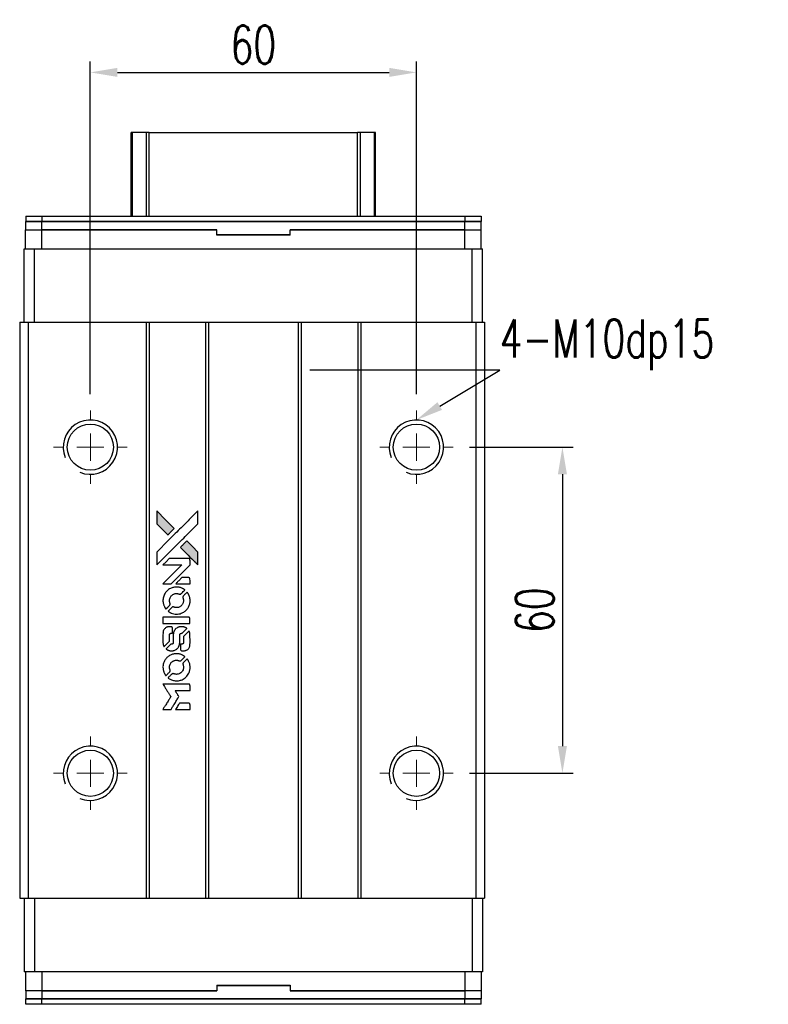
# Model space of a CAD drawing. Header units: millimetres. Extents: x 71 to 573, y -73 to 347.
# Tile 2 of 3: x 106 to 244, y 166 to 347. Entities that reach past the tile are written whole.
import ezdxf
from ezdxf import colors
from ezdxf.entities.mleader import LeaderData, LeaderLine
from ezdxf.math import Vec2, Vec3

# ---------------------------------------------------------------- set-up
doc = ezdxf.new("R2010")
doc.units = ezdxf.units.MM
doc.header["$LTSCALE"] = 0.15
doc.layers.get('0').update_dxf_attribs({"linetype": 'CONTINUOUS'})
doc.layers.get('Defpoints').update_dxf_attribs({"linetype": 'CONTINUOUS'})
doc.layers.add('DIM', color=4, linetype='CONTINUOUS')
doc.styles.add('CHN', font='SIMPLEX.shx', dxfattribs={"width": 0.7, "bigfont": 'CHINESET.shx'})
doc.styles.add('DIM-7', font='SIMPLEX.shx', dxfattribs={"width": 0.7, "bigfont": 'chineset.shx'})
doc.dimstyles.new('CNS', dxfattribs={"dimscale": 2, "dimtxt": 3.5, "dimasz": 2.5, "dimexe": 1, "dimexo": 1.5, "dimgap": 0.09, "dimtad": 0, "dimdsep": 46, "dimtxsty": 'DIM-7', "dimcen": 0.09, "dimclrd": 4, "dimclre": 4, "dimclrt": 4, "dimadec": 0, "dimazin": 0, "dimtfac": 1, "dimtix": 1, "dimtmove": 2, "dimatfit": 3, "dimfxl": 1, "dimtvp": 0.971429, "dimtolj": 1, "dimarcsym": 0})

# ---------------------------------------------------------------- blocks, each defined once
blk = doc.blocks.new('SW_CENTERMARKSYMBOL_3')
at = {"color": 0, "linetype": 'Continuous', "lineweight": 18}
for p, q in [((0, 5), (0, 6.75)), ((0, 0), (0, 2.5)), ((-5, 0), (-6.75, 0)), ((0, 0), (-2.5, 0)), ((0, 0), (0, -2.5)), ((0, 0), (2.5, 0)), ((5, 0), (6.75, 0)), ((0, -5), (0, -6.75))]:
    blk.add_line(p, q, dxfattribs=at)
blk = doc.blocks.new('SW_CENTERMARKSYMBOL_4')
at = {"color": 0, "linetype": 'Continuous', "lineweight": 18}
for p, q in [((0, 5), (0, 6.75)), ((0, 0), (0, 2.5)), ((-5, 0), (-6.75, 0)), ((0, 0), (-2.5, 0)), ((0, 0), (0, -2.5)), ((0, 0), (2.5, 0)), ((5, 0), (6.75, 0)), ((0, -5), (0, -6.75))]:
    blk.add_line(p, q, dxfattribs=at)
blk = doc.blocks.new('SW_CENTERMARKSYMBOL_5')
at = {"color": 0, "linetype": 'Continuous', "lineweight": 18}
for p, q in [((0, 5), (0, 6.75)), ((0, 0), (0, 2.5)), ((-5, 0), (-6.75, 0)), ((0, 0), (-2.5, 0)), ((0, 0), (0, -2.5)), ((0, 0), (2.5, 0)), ((5, 0), (6.75, 0)), ((0, -5), (0, -6.75))]:
    blk.add_line(p, q, dxfattribs=at)
blk = doc.blocks.new('SW_CENTERMARKSYMBOL_6')
at = {"color": 0, "linetype": 'Continuous', "lineweight": 18}
for p, q in [((0, 5), (0, 6.75)), ((0, 0), (0, 2.5)), ((-5, 0), (-6.75, 0)), ((0, 0), (-2.5, 0)), ((0, 0), (0, -2.5)), ((0, 0), (2.5, 0)), ((5, 0), (6.75, 0)), ((0, -5), (0, -6.75))]:
    blk.add_line(p, q, dxfattribs=at)
blk = doc.blocks.new('*D161')
at = {"layer": 'Defpoints', "color": 0}
for p in [(179.19, 337.02), (119.19, 274.83), (179.19, 274.83)]:
    blk.add_point(p, dxfattribs=at)
at = {"layer": 'DIM', "color": 7, "lineweight": -2}
for p, q in [((119.19, 277.83), (119.19, 339.02)), ((179.19, 277.83), (179.19, 339.02)), ((124.19, 337.02), (174.19, 337.02))]:
    blk.add_line(p, q, dxfattribs=at)
at = {"layer": 'DIM', "color": 7}
for points in [[(124.19, 337.85), (124.19, 336.19), (119.19, 337.02)], [(174.19, 337.85), (174.19, 336.19), (179.19, 337.02)]]:
    blk.add_solid(points, dxfattribs=at)
at = {"layer": 'DIM', "color": 7, "insert": (149.19, 342.12), "char_height": 7, "attachment_point": 5, "style": 'DIM-7'}
blk.add_mtext('\\A1;60', dxfattribs=at)
blk = doc.blocks.new('*D162')
at = {"layer": 'Defpoints', "color": 0}
for p in [(185.94, 268.08), (185.94, 208.08), (206.06, 208.08)]:
    blk.add_point(p, dxfattribs=at)
at = {"layer": 'DIM', "color": 7, "lineweight": -2}
for p, q in [((188.94, 268.08), (208.06, 268.08)), ((206.06, 263.08), (206.06, 213.08)), ((188.94, 208.08), (208.06, 208.08))]:
    blk.add_line(p, q, dxfattribs=at)
at = {"layer": 'DIM', "color": 7}
for points in [[(205.23, 263.08), (206.89, 263.08), (206.06, 268.08)], [(205.23, 213.08), (206.89, 213.08), (206.06, 208.08)]]:
    blk.add_solid(points, dxfattribs=at)
at = {"layer": 'DIM', "color": 7, "insert": (200.96, 238.08), "char_height": 7, "attachment_point": 5, "rotation": 90, "style": 'DIM-7'}
blk.add_mtext('\\A1;60', dxfattribs=at)
blk = doc.blocks.new('LOGO2')
at = {"linetype": 'Continuous'}
h = blk.add_hatch(color=22, dxfattribs=at)
h.dxf.hatch_style = 1
h.paths.add_polyline_path([(583.53, 1429.73), (583.53, 1428.55), (583.53, 1427.37), (584.56, 1426.35, 0.000288), (584.95, 1425.96, 0.000479), (585.28, 1425.63, 0.000013), (585.58, 1425.34, 0.197177), (585.59, 1425.34, 0.197497), (585.59, 1425.34, 0.00004), (585.76, 1425.51, 0.000834), (585.95, 1425.7, 0.000506), (586.18, 1425.92), (586.76, 1426.5), (585.15, 1428.12)])
h.paths.add_polyline_path([(589.06, 1424.2), (588.47, 1423.62, 0.000476), (588.25, 1423.39, 0.000789), (588.06, 1423.2, 0.000035), (587.89, 1423.03, 0.19758), (587.89, 1423.03, 0.198396), (587.89, 1423.02, 0.000019), (588.12, 1422.79, 0.000582), (588.38, 1422.53, 0.000351), (588.68, 1422.23, 0.000108), (589.98, 1420.93, 0.000692), (590.64, 1420.28, 0.000077), (591.09, 1419.83, 0.197527), (591.11, 1419.82, 0.410181), (591.12, 1419.83, 0.000493), (591.12, 1420.07, 0.002424), (591.12, 1420.41, 0.000529), (591.12, 1420.98), (591.12, 1422.14), (590.09, 1423.17)])
at = {"color": 22}
for points in [[(584.56, 1426.35, 0.000288), (584.95, 1425.96, 0.000479), (585.28, 1425.63, 0.000013), (585.58, 1425.34, 0.197177), (585.59, 1425.34, 0.197497), (585.59, 1425.34, 0.00004), (585.76, 1425.51, 0.000836), (585.95, 1425.7, 0.000505), (586.18, 1425.92), (586.76, 1426.5), (585.15, 1428.12), (583.53, 1429.73), (583.53, 1428.55), (583.53, 1427.37)], [(584.95, 1421.21, -0.000056), (585.66, 1421.92, -0.000021), (586.65, 1422.91, -0.000021), (587.73, 1423.99, -0.000025), (588.75, 1425), (591.12, 1427.37), (591.12, 1428.54), (591.12, 1429.72), (589.52, 1428.13, 0.000274), (588.76, 1427.37, 0.000123), (587.75, 1426.37, 0.000121), (586.69, 1425.31, 0.000165), (585.73, 1424.35), (583.53, 1422.16), (583.53, 1420.98), (583.53, 1419.8)], [(588.68, 1422.23, 0.000108), (589.98, 1420.93, 0.000692), (590.64, 1420.28, 0.000077), (591.09, 1419.83, 0.197527), (591.11, 1419.82, 0.410182), (591.12, 1419.83, 0.000493), (591.12, 1420.07, 0.002424), (591.12, 1420.41, 0.000529), (591.12, 1420.98), (591.12, 1422.14), (590.09, 1423.17), (589.06, 1424.2), (588.47, 1423.62, 0.000476), (588.25, 1423.39, 0.000789), (588.06, 1423.2, 0.000035), (587.89, 1423.03, 0.19758), (587.89, 1423.03, 0.198396), (587.89, 1423.02, 0.000019), (588.12, 1422.79, 0.000582), (588.38, 1422.53, 0.000351)], [(585.41, 1416.31), (586.17, 1416.31), (587.91, 1418.06), (589.66, 1419.81), (589.66, 1420.29, 0.0008), (589.66, 1420.61, 0.010795), (589.65, 1420.72, 0.030495), (589.64, 1420.78, 0.080372), (589.63, 1420.83, 0.03816), (589.6, 1420.87, 0.041799), (589.57, 1420.91, 0.042486), (589.53, 1420.93, 0.042078), (589.49, 1420.96, 0.099276), (589.43, 1420.97, 0.003302), (589.19, 1420.97, 0.002586), (588.77, 1420.98, 0.000204), (587.64, 1420.97), (585.83, 1420.97), (585.25, 1420.39), (584.66, 1419.81), (586.4, 1419.8), (588.14, 1419.79), (586.42, 1418.08, 0.000253), (585.76, 1417.42, 0.000412), (585.2, 1416.87, 0.000041), (584.7, 1416.36, 0.041338), (584.68, 1416.34), (584.66, 1416.31)], [(588.34, 1416.31), (589.66, 1416.31), (589.66, 1416.8), (589.65, 1417.29), (589.62, 1417.35, 0.03146), (589.6, 1417.37, 0.026444), (589.58, 1417.4, 0.026444), (589.55, 1417.42, 0.031457), (589.53, 1417.44), (589.47, 1417.47), (588.82, 1417.48), (588.17, 1417.48), (587.6, 1416.9, 0.000745), (587.38, 1416.68, 0.001228), (587.19, 1416.49, 0.000087), (587.03, 1416.32, 0.195134), (587.03, 1416.32, 0.412117), (587.03, 1416.31, 0.000048), (587.41, 1416.31, 0.00109), (587.84, 1416.31, 0.000653)], [(584.7, 1412.97, 0.023681), (584.73, 1412.76, 0.022402), (584.78, 1412.55, 0.021929), (584.85, 1412.35, 0.020503), (584.94, 1412.15, 0.013745), (585, 1412.03, 0.009767), (585.07, 1411.9, 0.009658), (585.15, 1411.79, 0.027804), (585.21, 1411.71), (585.23, 1411.69), (585.59, 1412.05, 0.002053), (585.77, 1412.23, 0.006738), (585.88, 1412.35, 0.007826), (585.96, 1412.43, 0.063909), (585.99, 1412.47, 0.061532), (586.01, 1412.54, 0.068674), (586.02, 1412.6, 0.052072), (586, 1412.68, 0.019648), (585.97, 1412.79, -0.018366), (585.93, 1412.92, -0.0288), (585.9, 1413.04, -0.029061), (585.89, 1413.16, -0.019155), (585.89, 1413.29, -0.053809), (585.94, 1413.58, -0.058833), (586.04, 1413.85, -0.058566), (586.2, 1414.09, -0.052525), (586.42, 1414.29, -0.044733), (586.61, 1414.4, -0.040573), (586.82, 1414.49, -0.041123), (587.04, 1414.53, -0.04951), (587.25, 1414.54, -0.017369), (587.34, 1414.53, -0.024255), (587.43, 1414.51, -0.023787), (587.52, 1414.49, -0.015798), (587.61, 1414.45, 0.010631), (587.67, 1414.43, 0.033653), (587.71, 1414.42, 0.037806), (587.76, 1414.41, 0.016307), (587.81, 1414.41, 0.068179), (587.92, 1414.43, 0.095747), (588, 1414.47, 0.033418), (588.11, 1414.57, 0.002133), (588.42, 1414.88, 0.001452), (588.59, 1415.06, 0.012393), (588.67, 1415.14, 0.020479), (588.71, 1415.19, 0.344362), (588.71, 1415.21, 0.074287), (588.66, 1415.25, 0.005454), (588.53, 1415.34, 0.008391), (588.39, 1415.42, 0.017097), (588.27, 1415.48, 0.027375), (588.04, 1415.58, 0.02835), (587.8, 1415.66, 0.027723), (587.54, 1415.7, 0.023913), (587.27, 1415.72, 0.027047), (586.94, 1415.72, 0.031685), (586.64, 1415.67, 0.032425), (586.35, 1415.59, 0.031013), (586.07, 1415.47, 0.037914), (585.73, 1415.27, 0.040153), (585.44, 1415.03, 0.039834), (585.18, 1414.74, 0.036173), (584.97, 1414.4, 0.040752), (584.83, 1414.08, 0.035885), (584.73, 1413.71, 0.035491), (584.68, 1413.34, 0.037615)], [(585.71, 1411.22, 0.018008), (585.82, 1411.15, 0.009842), (585.95, 1411.07, 0.009807), (586.1, 1411, 0.015716), (586.22, 1410.94, 0.048467), (586.66, 1410.8, 0.045841), (587.14, 1410.75, 0.046006), (587.61, 1410.78, 0.049638), (588.06, 1410.9, 0.064819), (588.64, 1411.2, 0.06695), (589.11, 1411.65, 0.066691), (589.45, 1412.2, 0.063505), (589.65, 1412.83, 0.03135), (589.66, 1413, 0.010439), (589.67, 1413.24, 0.010391), (589.66, 1413.47, 0.032408), (589.64, 1413.63, 0.015696), (589.61, 1413.82, 0.018095), (589.56, 1414, 0.018551), (589.5, 1414.17, 0.018352), (589.42, 1414.33, 0.015568), (589.37, 1414.44, 0.009832), (589.29, 1414.56, 0.009795), (589.22, 1414.68, 0.023727), (589.16, 1414.76), (589.13, 1414.79), (588.77, 1414.43, 0.001528), (588.57, 1414.23, 0.010022), (588.47, 1414.12, 0.019586), (588.41, 1414.06, 0.061865), (588.38, 1414.01, 0.055054), (588.35, 1413.93, 0.061607), (588.35, 1413.85, 0.048725), (588.36, 1413.76, 0.020221), (588.39, 1413.64, -0.017722), (588.43, 1413.52, -0.02685), (588.45, 1413.4, -0.02759), (588.46, 1413.29, -0.020233), (588.46, 1413.17, -0.04793), (588.43, 1412.93, -0.048386), (588.35, 1412.7, -0.047866), (588.22, 1412.49, -0.044964), (588.06, 1412.3, -0.04333), (587.87, 1412.15, -0.050921), (587.66, 1412.03, -0.051473), (587.43, 1411.97, -0.0459), (587.19, 1411.94, -0.019014), (587.07, 1411.95, -0.024114), (586.96, 1411.96, -0.025081), (586.86, 1411.99, -0.023892), (586.76, 1412.02, 0.008624), (586.68, 1412.05, 0.026486), (586.62, 1412.06, 0.035074), (586.58, 1412.07, 0.02756), (586.52, 1412.07, 0.087163), (586.44, 1412.06, 0.073291), (586.36, 1412.01, 0.028074), (586.25, 1411.91, 0.002594), (585.99, 1411.66), (585.62, 1411.29)], [(587.17, 1409), (589.65, 1409), (589.65, 1409.49), (589.65, 1409.98), (589.63, 1410.04, 0.071429), (589.59, 1410.08, 0.054799), (589.54, 1410.13, 0.053585), (589.48, 1410.16, 0.060698), (589.42, 1410.17, 0.033975), (589.32, 1410.18), (588.05, 1410.18, 0.000726), (586.82, 1410.18, 0.001084), (585.74, 1410.17), (584.68, 1410.17), (584.68, 1409.58), (584.68, 1409)], [(584.69, 1405.36, 0.018538), (584.7, 1405.28, 0.010695), (584.72, 1405.2, 0.01068), (584.74, 1405.11, 0.017678), (584.76, 1405.03, 0.013849), (584.79, 1404.95, 0.011814), (584.83, 1404.86, 0.004513), (584.86, 1404.78, 0.290035), (584.88, 1404.77, 0.196418), (584.88, 1404.78, 0.000124), (585.03, 1404.92, 0.001477), (585.19, 1405.08, 0.000898), (585.38, 1405.27), (585.88, 1405.77), (585.88, 1406.39, -0.001471), (585.88, 1406.86, -0.028714), (585.89, 1407, -0.097073), (585.92, 1407.08, -0.084199), (585.98, 1407.15, -0.042698), (586.02, 1407.18, -0.053912), (586.07, 1407.21, -0.051004), (586.12, 1407.22, -0.032967), (586.18, 1407.22, 0.00807), (586.21, 1407.22, 0.003023), (586.26, 1407.22, 0.002994), (586.31, 1407.23, 0.003629), (586.35, 1407.23), (586.46, 1407.24), (586.46, 1407.71, 0.001618), (586.46, 1407.94, 0.005206), (586.45, 1408.09, 0.00535), (586.45, 1408.19, 0.060675), (586.44, 1408.24, 0.048484), (586.43, 1408.26, 0.02389), (586.42, 1408.29, 0.022812), (586.4, 1408.31, 0.02462), (586.38, 1408.34, 0.061781), (586.32, 1408.39, 0.080179), (586.25, 1408.41, 0.048561), (586.16, 1408.43, 0.010021), (585.99, 1408.43, 0.016602), (585.77, 1408.42, 0.031409), (585.6, 1408.4, 0.036474), (585.44, 1408.36, 0.03439), (585.29, 1408.29, 0.065928), (585.06, 1408.13, 0.069066), (584.88, 1407.91, 0.065697), (584.75, 1407.64, 0.051559), (584.69, 1407.33, 0.020904), (584.69, 1407.16, 0.000451), (584.68, 1406.34, 0.000419), (584.68, 1405.52, 0.022759)], [(585.33, 1404.27, 0.023289), (585.45, 1404.2, 0.026845), (585.57, 1404.13, 0.026047), (585.7, 1404.09, 0.019751), (585.85, 1404.04, 0.013249), (585.93, 1404.03, 0.025169), (586, 1404.02, 0.016532), (586.08, 1404.01, 0.002937), (586.24, 1404.01, 0.003317), (586.38, 1404.01, 0.011808), (586.47, 1404.02, 0.01777), (586.53, 1404.02, 0.021476), (586.6, 1404.03, 0.04325), (586.86, 1404.12, 0.045753), (587.1, 1404.24, 0.04649), (587.31, 1404.41, 0.047672), (587.49, 1404.61, 0.025315), (587.54, 1404.69, 0.015208), (587.6, 1404.8, 0.01512), (587.65, 1404.91, 0.022488), (587.69, 1405.01, 0.027857), (587.73, 1405.17, 0.034138), (587.75, 1405.32, 0.014286), (587.76, 1405.55, 0.00124), (587.76, 1406.13, -0.00103), (587.76, 1406.49, -0.002552), (587.76, 1406.75, -0.001594), (587.76, 1406.95, -0.047676), (587.77, 1407, -0.085307), (587.8, 1407.09, -0.097789), (587.87, 1407.15, -0.085947), (587.95, 1407.2, -0.051339), (588.07, 1407.22, 0.014634), (588.11, 1407.22, 0.015028), (588.15, 1407.23, 0.014927), (588.18, 1407.24, 0.059415), (588.2, 1407.24, 0.070595), (588.24, 1407.27, 0.00028), (588.66, 1407.69, 0.000111), (589.08, 1408.11, 0.200239), (589.09, 1408.13, 0.268906), (589.09, 1408.14, 0.001866), (588.98, 1408.2, 0.007532), (588.88, 1408.25, 0.017818), (588.81, 1408.29, 0.013256), (588.72, 1408.32, 0.011636), (588.63, 1408.35, 0.011528), (588.54, 1408.38, 0.012303), (588.45, 1408.4, 0.0423), (588.31, 1408.42, 0.013657), (588.1, 1408.42, 0.013857), (587.89, 1408.42, 0.037428), (587.74, 1408.4, 0.014927), (587.64, 1408.37, 0.0122), (587.53, 1408.34, 0.012518), (587.43, 1408.3, 0.023062), (587.36, 1408.27, 0.065961), (587.08, 1408.08, 0.06055), (586.85, 1407.82, 0.059676), (586.68, 1407.51, 0.060497), (586.6, 1407.16, 0.025683), (586.59, 1407.09, 0.001528), (586.59, 1406.87, 0.002124), (586.59, 1406.59, 0.001173), (586.59, 1406.25, -0.000809), (586.58, 1405.65, -0.017164), (586.58, 1405.48, -0.063931), (586.56, 1405.38, -0.108429), (586.52, 1405.31, -0.052941), (586.47, 1405.28, -0.063675), (586.42, 1405.25, -0.050562), (586.36, 1405.24, -0.020337), (586.27, 1405.23, 0.009897), (586.22, 1405.22, 0.016482), (586.17, 1405.22, 0.019019), (586.14, 1405.21, 0.06043), (586.11, 1405.2, 0.076267), (586.06, 1405.16, 0.00054), (585.68, 1404.77, 0.000307), (585.28, 1404.37, 0.142594), (585.26, 1404.34, 0.232419), (585.27, 1404.33, 0.022995), (585.28, 1404.31, 0.024627), (585.31, 1404.29, 0.015407)], [(587.91, 1404.2, 0.065483), (587.94, 1404.15, 0.053271), (587.98, 1404.1, 0.052018), (588.04, 1404.05, 0.0556), (588.1, 1404.02, 0.036839), (588.14, 1404.01, 0.026922), (588.18, 1404.01, 0.016905), (588.25, 1404, 0.004317), (588.35, 1404, 0.016369), (588.56, 1404.01, 0.029936), (588.74, 1404.03, 0.03418), (588.89, 1404.07, 0.031327), (589.04, 1404.14, 0.046935), (589.23, 1404.25, 0.054053), (589.38, 1404.39, 0.053701), (589.5, 1404.56, 0.045364), (589.58, 1404.76, 0.032479), (589.63, 1404.94, 0.03386), (589.65, 1405.12, 0.013578), (589.66, 1405.4, 0.001155), (589.66, 1406.13, 0.000413), (589.65, 1406.75, 0.005008), (589.65, 1406.99, 0.013199), (589.64, 1407.13, 0.033956), (589.63, 1407.22, 0.013909), (589.6, 1407.32, 0.010864), (589.57, 1407.43, 0.010938), (589.54, 1407.53, 0.028702), (589.51, 1407.6), (589.48, 1407.65), (588.97, 1407.15), (588.46, 1406.65), (588.46, 1406.06, -0.001504), (588.46, 1405.81, -0.00328), (588.46, 1405.62, -0.001901), (588.46, 1405.47, -0.061333), (588.45, 1405.43, -0.063621), (588.43, 1405.38, -0.048633), (588.4, 1405.33, -0.046769), (588.35, 1405.29, -0.047961), (588.3, 1405.26, -0.02678), (588.25, 1405.24, -0.050957), (588.22, 1405.23, -0.029398), (588.17, 1405.22, -0.00401), (588.06, 1405.22), (587.89, 1405.21), (587.89, 1404.74, 0.001061), (587.89, 1404.46, 0.009147), (587.89, 1404.33, 0.020721), (587.9, 1404.26, 0.051619)], [(584.7, 1400.71, 0.024131), (584.73, 1400.49, 0.022344), (584.78, 1400.28, 0.021883), (584.86, 1400.06, 0.020884), (584.95, 1399.85, 0.010669), (585.01, 1399.74, 0.010389), (585.08, 1399.62, 0.010913), (585.15, 1399.51, 0.022227), (585.2, 1399.44), (585.23, 1399.41), (585.6, 1399.78, 0.002452), (585.74, 1399.93, 0.003628), (585.87, 1400.06, 0.001662), (585.97, 1400.17, 0.070159), (585.99, 1400.2, 0.047671), (586, 1400.22, 0.018624), (586.01, 1400.25, 0.017921), (586.01, 1400.29, 0.018804), (586.01, 1400.32, 0.018255), (586.02, 1400.37, 0.041312), (586.01, 1400.41, 0.037164), (586, 1400.44, 0.012342), (585.98, 1400.49, -0.015101), (585.94, 1400.62, -0.035998), (585.91, 1400.72, -0.033244), (585.9, 1400.82, -0.011249), (585.9, 1400.97, -0.004059), (585.9, 1401.1, -0.019693), (585.9, 1401.17, -0.027943), (585.91, 1401.22, -0.014411), (585.93, 1401.3, -0.033089), (585.98, 1401.46, -0.033887), (586.06, 1401.62, -0.034021), (586.16, 1401.77, -0.033942), (586.28, 1401.9, -0.02816), (586.42, 1402.01, -0.035032), (586.56, 1402.11, -0.035269), (586.71, 1402.18, -0.029196), (586.87, 1402.23, -0.037862), (587.07, 1402.27, -0.043657), (587.25, 1402.27, -0.043064), (587.44, 1402.24, -0.035184), (587.63, 1402.18, 0.033699), (587.72, 1402.15, 0.052815), (587.8, 1402.14, 0.059167), (587.88, 1402.14, 0.058972), (587.95, 1402.17, 0.059208), (588.01, 1402.2, 0.021125), (588.08, 1402.26, 0.008691), (588.2, 1402.38, 0.000851), (588.47, 1402.66, 0.001873), (588.61, 1402.8, 0.013884), (588.68, 1402.87, 0.022355), (588.71, 1402.92, 0.341453), (588.71, 1402.93, 0.073011), (588.67, 1402.97, 0.004587), (588.54, 1403.06, 0.00748), (588.4, 1403.14, 0.016837), (588.29, 1403.2, 0.028606), (588.03, 1403.31, 0.031352), (587.77, 1403.39, 0.031004), (587.5, 1403.44, 0.0268), (587.21, 1403.45, 0.026698), (586.9, 1403.44, 0.03002), (586.6, 1403.39, 0.030357), (586.32, 1403.31, 0.028554), (586.05, 1403.19, 0.062944), (585.53, 1402.85, 0.062206), (585.12, 1402.39, 0.062448), (584.83, 1401.84, 0.064355), (584.69, 1401.25, 0.017377), (584.69, 1401.13, 0.008369), (584.68, 1400.98, 0.008367), (584.69, 1400.82, 0.01757)], [(585.71, 1398.95, 0.064158), (586.28, 1398.64, 0.06356), (586.92, 1398.49, 0.064004), (587.57, 1398.5, 0.066747), (588.19, 1398.68, 0.04321), (588.58, 1398.89, 0.044737), (588.91, 1399.17, 0.044901), (589.2, 1399.49, 0.044184), (589.42, 1399.87, 0.026293), (589.54, 1400.15, 0.033344), (589.62, 1400.43, 0.033227), (589.66, 1400.71, 0.025815), (589.67, 1401.02, 0.023119), (589.65, 1401.32, 0.031044), (589.6, 1401.58, 0.031337), (589.52, 1401.84, 0.024258), (589.4, 1402.11, 0.015622), (589.35, 1402.2, 0.008495), (589.28, 1402.31, 0.008415), (589.21, 1402.42, 0.020814), (589.16, 1402.49), (589.13, 1402.53), (588.77, 1402.17, 0.002843), (588.5, 1401.9, 0.033917), (588.41, 1401.79, 0.087906), (588.36, 1401.71, 0.073302), (588.35, 1401.61, 0.022047), (588.35, 1401.56, 0.026465), (588.36, 1401.52, 0.022233), (588.37, 1401.47, 0.009985), (588.39, 1401.4, -0.039011), (588.45, 1401.17, -0.044398), (588.46, 1400.95, -0.045096), (588.44, 1400.72, -0.04265), (588.38, 1400.5, -0.071154), (588.21, 1400.19, -0.068827), (587.96, 1399.94, -0.068713), (587.64, 1399.76, -0.070507), (587.3, 1399.68, -0.028605), (587.15, 1399.67, -0.031418), (587.01, 1399.69, -0.031044), (586.86, 1399.72, -0.02668), (586.72, 1399.76, 0.038913), (586.63, 1399.79, 0.043732), (586.55, 1399.8, 0.047754), (586.47, 1399.8, 0.075756), (586.41, 1399.78, 0.07294), (586.37, 1399.76, 0.003456), (586.27, 1399.67, 0.005023), (586.15, 1399.55, 0.002422), (585.99, 1399.39, 0.000819), (585.85, 1399.25, 0.001349), (585.73, 1399.13, 0.0001), (585.62, 1399.02, 0.205335), (585.62, 1399.02, 0.219821), (585.62, 1399.01, 0.002494), (585.65, 1399, 0.007089), (585.67, 1398.98, 0.004494)], [(585.42, 1393.22), (586.17, 1393.22), (586.3, 1393.42, -0.000297), (586.38, 1393.55, -0.000037), (586.55, 1393.82, -0.000043), (586.75, 1394.15, -0.000036), (586.96, 1394.5, 0.000044), (587.17, 1394.84, 0.000063), (587.36, 1395.14, 0.000035), (587.51, 1395.4, 0.0009), (587.55, 1395.47), (587.62, 1395.57), (587.53, 1395.7, 0.001175), (587.49, 1395.78, 0.000208), (587.4, 1395.92, 0.000225), (587.3, 1396.09, 0.000203), (587.19, 1396.26, -0.000711), (587.09, 1396.42, -0.001119), (587, 1396.56, -0.000263), (586.92, 1396.69, -0.04589), (586.91, 1396.7, -0.519312), (586.92, 1396.71, -0.001914), (587.12, 1396.72, -0.003124), (587.46, 1396.72, -0.000285), (588.28, 1396.72), (589.66, 1396.72), (589.66, 1397.2, 0.001727), (589.66, 1397.54, 0.025279), (589.65, 1397.67, 0.073886), (589.63, 1397.74, 0.07426), (589.6, 1397.8, 0.03264), (589.58, 1397.81, 0.01784), (589.56, 1397.83, 0.017712), (589.54, 1397.85, 0.026854), (589.52, 1397.86), (589.47, 1397.89), (587.07, 1397.89), (584.67, 1397.89), (584.68, 1397.87, -0.004595), (584.7, 1397.85, -0.00016), (584.74, 1397.77, -0.000298), (584.8, 1397.69, -0.000208), (584.86, 1397.59, 0.000986), (585.03, 1397.3, 0.00025), (585.32, 1396.84, 0.000268), (585.63, 1396.35, 0.000436), (585.9, 1395.93, -0.002932), (585.98, 1395.79, -0.004718), (586.06, 1395.67, -0.001113), (586.12, 1395.57, -0.227179), (586.12, 1395.55, -0.045982), (586.11, 1395.54, -0.000145), (586.03, 1395.4, -0.000825), (585.93, 1395.24, -0.000517), (585.81, 1395.06, 0.000056), (585.42, 1394.42, 0.000289), (585.2, 1394.07, 0.000481), (585.04, 1393.81, 0.000418), (584.87, 1393.54), (584.67, 1393.22)], [(588.34, 1393.22), (589.66, 1393.22), (589.66, 1393.7, 0.000842), (589.66, 1394, 0.010591), (589.66, 1394.12, 0.028995), (589.65, 1394.18, 0.069543), (589.64, 1394.23, 0.051063), (589.61, 1394.27, 0.039932), (589.57, 1394.31, 0.039414), (589.53, 1394.35, 0.045845), (589.49, 1394.37, 0.094811), (589.44, 1394.39, 0.007124), (589.31, 1394.39, 0.004713), (589.09, 1394.39, 0.000534), (588.59, 1394.39), (587.73, 1394.39), (587.65, 1394.27, 0.000828), (587.44, 1393.92, 0.000879), (587.22, 1393.57, 0.000048), (587.02, 1393.23, 0.137596), (587.01, 1393.22, 0.413028), (587.02, 1393.22, 0.000016), (587.4, 1393.22, 0.000623), (587.83, 1393.22, 0.000374)]]:
    blk.add_lwpolyline(points, format="xyb", close=True, dxfattribs=at)

msp = doc.modelspace()

# ---------------------------------------------------------------- linework, layer by layer
at = {"color": 7, "linetype": 'Continuous', "lineweight": 25}
for p, q in [((126.695, 310.577), (126.695, 325.974)), ((126.934, 310.577), (126.934, 325.974)), ((129.51, 310.577), (129.51, 325.974)), ((130.005, 325.974), (168.385, 325.974)), ((130.005, 310.577), (130.005, 325.974)), ((168.385, 310.577), (168.385, 325.974)), ((168.879, 310.577), (168.879, 325.974)), ((171.455, 310.577), (171.455, 325.974)), ((171.695, 310.577), (171.695, 325.974)), ((107.295, 310.577), (107.295, 309.577)), ((107.295, 310.577), (110.295, 310.577)), ((110.295, 310.577), (110.295, 309.577)), ((110.295, 310.577), (188.095, 310.577)), ((188.095, 310.577), (188.095, 309.577)), ((188.095, 310.577), (191.095, 310.577)), ((191.095, 310.577), (191.095, 309.577)), ((107.27, 304.577), (107.27, 308.077)), ((107.27, 308.077), (110.27, 308.077)), ((107.295, 309.577), (110.295, 309.577)), ((107.295, 308.077), (107.295, 309.577)), ((110.295, 309.577), (107.295, 309.577)), ((110.27, 304.577), (110.27, 308.077)), ((110.27, 308.077), (142.445, 308.077)), ((110.295, 309.577), (188.095, 309.577)), ((110.295, 308.077), (110.295, 309.577)), ((188.095, 309.577), (110.295, 309.577)), ((142.445, 308.077), (110.295, 308.077)), ((142.445, 307.177), (142.445, 308.077)), ((142.445, 307.077), (142.445, 308.077)), ((155.945, 307.177), (155.945, 308.077)), ((155.945, 308.077), (188.12, 308.077)), ((188.095, 308.077), (155.945, 308.077)), ((155.945, 307.077), (155.945, 308.077)), ((188.095, 309.577), (191.095, 309.577)), ((188.095, 308.077), (188.095, 309.577)), ((191.095, 309.577), (188.095, 309.577)), ((188.12, 304.577), (188.12, 308.077)), ((188.12, 308.077), (191.12, 308.077)), ((191.095, 308.077), (191.095, 309.577)), ((191.12, 304.577), (191.12, 308.077)), ((142.445, 307.177), (155.945, 307.177)), ((155.945, 307.077), (142.445, 307.077)), ((107.045, 291.077), (107.045, 304.577)), ((107.045, 304.577), (108.945, 304.577)), ((108.945, 291.077), (108.945, 304.577)), ((108.945, 304.577), (189.445, 304.577)), ((189.445, 291.077), (189.445, 304.577)), ((189.445, 304.577), (191.345, 304.577)), ((191.345, 291.077), (191.345, 304.577)), ((106.195, 291.077), (106.195, 185.077)), ((106.195, 291.077), (107.745, 291.077)), ((107.745, 291.077), (107.745, 185.077)), ((107.745, 291.077), (129.445, 291.077)), ((129.445, 291.077), (129.445, 185.077)), ((129.445, 291.077), (129.995, 291.077)), ((129.995, 291.077), (129.995, 185.077)), ((129.995, 291.077), (140.395, 291.077)), ((140.395, 291.077), (140.395, 185.077)), ((140.395, 291.077), (140.945, 291.077)), ((140.945, 291.077), (140.945, 185.077)), ((140.945, 291.077), (157.445, 291.077)), ((157.445, 291.077), (157.445, 185.077)), ((157.445, 291.077), (157.995, 291.077)), ((157.995, 291.077), (157.995, 185.077)), ((157.995, 291.077), (168.395, 291.077)), ((168.395, 291.077), (168.395, 185.077)), ((168.395, 291.077), (168.945, 291.077)), ((168.945, 291.077), (168.945, 185.077)), ((168.945, 291.077), (190.145, 291.077)), ((190.145, 291.077), (190.145, 185.077)), ((190.145, 291.077), (191.695, 291.077)), ((191.695, 291.077), (191.695, 185.077)), ((106.195, 185.077), (107.745, 185.077)), ((107.045, 185.077), (107.045, 171.577)), ((107.745, 185.077), (129.445, 185.077)), ((108.945, 185.077), (108.945, 171.577)), ((129.445, 185.077), (129.995, 185.077)), ((129.995, 185.077), (140.395, 185.077)), ((140.395, 185.077), (140.945, 185.077)), ((140.945, 185.077), (157.445, 185.077)), ((157.445, 185.077), (157.995, 185.077)), ((157.995, 185.077), (168.395, 185.077)), ((168.395, 185.077), (168.945, 185.077)), ((168.945, 185.077), (190.145, 185.077)), ((189.445, 185.077), (189.445, 171.577)), ((190.145, 185.077), (191.695, 185.077)), ((191.345, 185.077), (191.345, 171.577)), ((108.945, 171.577), (107.045, 171.577)), ((107.27, 171.577), (107.27, 168.077)), ((189.445, 171.577), (108.945, 171.577)), ((110.27, 171.577), (110.27, 168.077)), ((188.12, 171.577), (188.12, 168.077)), ((191.345, 171.577), (189.445, 171.577)), ((191.12, 171.577), (191.12, 168.077)), ((142.445, 169.077), (142.445, 168.077)), ((142.445, 169.077), (155.945, 169.077)), ((142.445, 168.977), (142.445, 168.077)), ((155.945, 168.977), (142.445, 168.977)), ((155.945, 169.077), (155.945, 168.077)), ((155.945, 168.977), (155.945, 168.077)), ((110.27, 168.077), (107.27, 168.077)), ((107.295, 168.077), (107.295, 166.577)), ((142.445, 168.077), (110.27, 168.077)), ((110.295, 168.077), (110.295, 166.577)), ((110.295, 168.077), (142.445, 168.077)), ((188.12, 168.077), (155.945, 168.077)), ((155.945, 168.077), (188.095, 168.077)), ((188.095, 168.077), (188.095, 166.577)), ((191.12, 168.077), (188.12, 168.077)), ((191.095, 168.077), (191.095, 166.577)), ((107.295, 165.577), (107.295, 166.577)), ((110.295, 166.577), (107.295, 166.577)), ((107.295, 166.577), (110.295, 166.577)), ((110.295, 165.577), (107.295, 165.577)), ((110.295, 165.577), (110.295, 166.577)), ((188.095, 166.577), (110.295, 166.577)), ((110.295, 166.577), (188.095, 166.577)), ((188.095, 165.577), (110.295, 165.577)), ((188.095, 165.577), (188.095, 166.577)), ((191.095, 166.577), (188.095, 166.577)), ((188.095, 166.577), (191.095, 166.577)), ((191.095, 165.577), (188.095, 165.577)), ((191.095, 165.577), (191.095, 166.577))]:
    msp.add_line(p, q, dxfattribs=at)
for centre in [(119.195, 268.077), (179.195, 268.077), (119.195, 208.077), (179.195, 208.077)]:
    msp.add_circle(centre, 4.25, dxfattribs=at)
for centre in [(119.195, 268.077), (179.195, 268.077), (119.195, 208.077), (179.195, 208.077)]:
    msp.add_arc(centre, 5, 247.5, 202.5)
for points, knots in [([(126.934, 325.974), (126.872, 325.974), (126.807, 325.974), (126.717, 325.974), (126.695, 325.974), (126.695, 325.974)], [0, 0, 0, 0, 0.5, 0.5, 1, 1, 1, 1]), ([(129.51, 325.974), (129.463, 325.974), (129.369, 325.974), (129.08, 325.974), (128.884, 325.974), (128.412, 325.974), (128.137, 325.974), (127.55, 325.974), (127.24, 325.974), (126.934, 325.974)], [0, 0, 0, 0, 0.25, 0.25, 0.5, 0.5, 0.75, 0.75, 1, 1, 1, 1]), ([(130.005, 325.974), (129.95, 325.974), (129.892, 325.974), (129.78, 325.974), (129.725, 325.974), (129.632, 325.974), (129.593, 325.974), (129.536, 325.974), (129.518, 325.974), (129.51, 325.974)], [0, 0, 0, 0, 0.25, 0.25, 0.5, 0.5, 0.75, 0.75, 1, 1, 1, 1]), ([(168.879, 325.974), (168.871, 325.974), (168.853, 325.974), (168.796, 325.974), (168.757, 325.974), (168.664, 325.974), (168.609, 325.974), (168.497, 325.974), (168.439, 325.974), (168.385, 325.974)], [0, 0, 0, 0, 0.25, 0.25, 0.5, 0.5, 0.75, 0.75, 1, 1, 1, 1]), ([(171.455, 325.974), (171.15, 325.974), (170.839, 325.974), (170.252, 325.974), (169.977, 325.974), (169.505, 325.974), (169.31, 325.974), (169.02, 325.974), (168.926, 325.974), (168.879, 325.974)], [0, 0, 0, 0, 0.25, 0.25, 0.5, 0.5, 0.75, 0.75, 1, 1, 1, 1]), ([(171.695, 325.974), (171.695, 325.974), (171.672, 325.974), (171.582, 325.974), (171.517, 325.974), (171.455, 325.974)], [0, 0, 0, 0, 0.5, 0.5, 1, 1, 1, 1])]:
    msp.add_open_spline(points, degree=3, knots=knots, dxfattribs=at)

# ---------------------------------------------------------------- block references
at = {"color": 7, "linetype": 'Continuous', "lineweight": 0}
for name, p in [('SW_CENTERMARKSYMBOL_3', (119.195, 268.077)), ('SW_CENTERMARKSYMBOL_6', (179.195, 268.077)), ('SW_CENTERMARKSYMBOL_4', (119.195, 208.077)), ('SW_CENTERMARKSYMBOL_5', (179.195, 208.077))]:
    msp.add_blockref(name, p, dxfattribs=at)
at = {"layer": 'DIM'}
msp.add_blockref('LOGO2', (-452.124, -1173.389), dxfattribs=at)

# ---------------------------------------------------------------- dimensions: what is measured, and where the dimension line sits
at = {"layer": 'DIM', "color": 0}
dim = msp.add_linear_dim(base=(179.195, 337.021), p1=(119.195, 274.827), p2=(179.195, 274.827), dimstyle='CNS', override={"dimgap": 0.8, "dimtad": 1, "dimclrd": 7, "dimclre": 7, "dimclrt": 7, "dimtmove": 1}, dxfattribs=at)
dim.commit()
dim.dimension.update_dxf_attribs({"geometry": '*D161', "text_midpoint": (149.195, 342.121)})
dim = msp.add_linear_dim(base=(206.058, 208.077), p1=(185.945, 268.077), p2=(185.945, 208.077), angle=90, dimstyle='CNS', override={"dimscale": 2, "dimgap": 0.8, "dimtad": 1, "dimclrd": 7, "dimclre": 7, "dimclrt": 7, "dimtmove": 1}, dxfattribs=at)
dim.commit()
dim.dimension.update_dxf_attribs({"geometry": '*D162', "text_midpoint": (200.958, 238.077)})

# ---------------------------------------------------------------- leaders
at = {"color": 0}
ml = msp.add_multileader_mtext('Standard', dxfattribs=at)
ml.set_content('4-M10dp15', style='CHN')
ml.set_leader_properties()
ml.build(insert=Vec2(0, 0))
ml.multileader.update_dxf_attribs({"text_left_attachment_type": 6, "text_right_attachment_type": 6, "dogleg_length": 0, "arrow_head_size": 5, "scale": 2})
ctx = ml.context
ctx.base_point, ctx.scale, ctx.char_height, ctx.arrow_head_size, ctx.landing_gap_size, ctx.plane_origin = Vec3(194.538, 282.226), 2, 7, 5, 0, Vec3(93.72, 283.077)
ctx.left_attachment, ctx.right_attachment = 6, 6
notes = []
notes.append((ctx, [(0, (1, 1, 0), (194.538, 282.226), (1, 0), 0, [(0, [(179.195, 273.077)], 0, [])])]))
ctx.mtext.insert, ctx.mtext.flow_direction = Vec3(194.538, 291.559), 5
for ctx, leaders in notes:
    for number, flags, end, landing, length, lines in leaders:
        leader = LeaderData()
        leader.index, (leader.has_last_leader_line, leader.has_dogleg_vector, leader.attachment_direction) = number, flags
        leader.last_leader_point, leader.dogleg_vector, leader.dogleg_length = Vec3(end), Vec3(landing), length
        for number, points, colour, breaks in lines:
            line = LeaderLine()
            line.index, line.vertices, line.color, line.breaks = number, Vec3.list(points), colors.encode_raw_color(colour), breaks
            leader.lines.append(line)
        ctx.leaders.append(leader)

doc.saveas('drawing.dxf')
